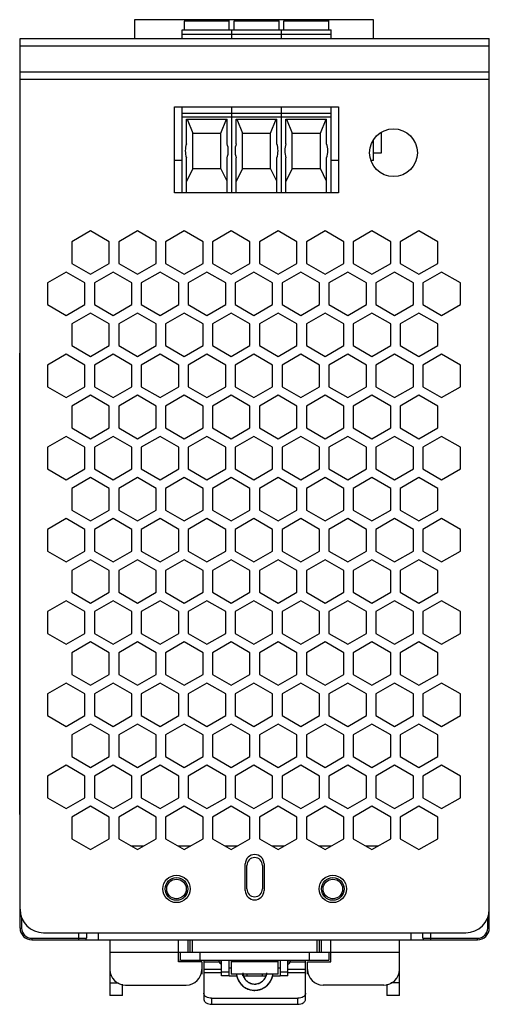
# Model space of a CAD drawing. Header units: millimetres. Extents: x 24 to 84, y 12 to 138.
import ezdxf

# ---------------------------------------------------------------- set-up
doc = ezdxf.new("R2010")
doc.units = ezdxf.units.MM
doc.header["$LTSCALE"] = 9.713055
doc.layers.get('0').update_dxf_attribs({"linetype": 'CONTINUOUS'})

msp = doc.modelspace()

# ---------------------------------------------------------------- linework, layer by layer
at = {"color": 7}
for p, q in [((38.79, 137.79), (38.79, 135.39)), ((69.37, 137.79), (38.79, 137.79)), ((45.17, 136.49), (45.17, 137.59)), ((50.92, 137.59), (45.17, 137.59)), ((50.92, 136.49), (50.92, 137.59)), ((51.53, 136.49), (51.53, 137.59)), ((57.28, 137.59), (51.53, 137.59)), ((57.28, 136.49), (57.28, 137.59)), ((57.89, 136.49), (57.89, 137.59)), ((63.64, 137.59), (57.89, 137.59)), ((63.64, 136.49), (63.64, 137.59)), ((69.37, 135.39), (69.37, 137.79)), ((44.87, 135.39), (44.87, 136.49)), ((44.87, 136.49), (51.22, 136.49)), ((51.22, 135.39), (51.22, 136.49)), ((51.23, 135.39), (51.23, 136.49)), ((51.23, 136.49), (57.58, 136.49)), ((57.58, 135.39), (57.58, 136.49)), ((57.59, 135.39), (57.59, 136.49)), ((57.59, 136.49), (63.94, 136.49)), ((63.94, 135.39), (63.94, 136.49)), ((24.16, 21.69), (24.16, 135.39)), ((24.16, 135.39), (84.16, 135.39)), ((51.22, 135.89), (44.87, 135.89)), ((57.58, 135.89), (51.23, 135.89)), ((63.94, 135.89), (57.59, 135.89)), ((84.16, 21.69), (84.16, 135.39)), ((84.16, 134.41), (24.16, 134.41)), ((24.16, 131.14), (84.16, 131.14)), ((84.16, 130.13), (24.16, 130.13)), ((43.91, 115.66), (43.91, 126.67)), ((43.91, 126.67), (64.86, 126.67)), ((44.87, 115.66), (44.87, 126.67)), ((51.22, 115.66), (51.22, 126.67)), ((51.23, 115.66), (51.23, 126.67)), ((57.58, 115.66), (57.58, 126.67)), ((57.59, 115.66), (57.59, 126.67)), ((63.94, 115.66), (63.94, 126.67)), ((64.86, 126.67), (64.86, 115.66)), ((44.87, 125.84), (51.22, 125.84)), ((51.22, 125.34), (44.87, 125.34)), ((45.44, 121.94), (45.44, 125.07)), ((45.44, 125.07), (50.64, 125.07)), ((45.53, 125.07), (46.24, 123.29)), ((49.84, 123.29), (50.57, 125.07)), ((50.64, 121.94), (50.64, 125.07)), ((51.23, 125.84), (57.58, 125.84)), ((57.58, 125.34), (51.23, 125.34)), ((51.8, 121.94), (51.8, 125.07)), ((51.8, 125.07), (57, 125.07)), ((51.89, 125.07), (52.6, 123.29)), ((56.2, 123.29), (56.93, 125.07)), ((57, 121.94), (57, 125.07)), ((57.59, 125.84), (63.94, 125.84)), ((63.94, 125.34), (57.59, 125.34)), ((58.16, 121.94), (58.16, 125.07)), ((58.16, 125.07), (63.36, 125.07)), ((58.25, 125.07), (58.96, 123.29)), ((62.56, 123.29), (63.29, 125.07)), ((63.36, 121.94), (63.36, 125.07)), ((70.36, 120.79), (70.36, 123.41)), ((46.24, 118.79), (46.24, 123.29)), ((46.24, 123.29), (49.84, 123.29)), ((49.84, 118.79), (49.84, 123.29)), ((52.6, 118.79), (52.6, 123.29)), ((52.6, 123.29), (56.2, 123.29)), ((56.2, 118.79), (56.2, 123.29)), ((58.96, 118.79), (58.96, 123.29)), ((58.96, 123.29), (62.56, 123.29)), ((62.56, 118.79), (62.56, 123.29)), ((69.37, 119.79), (69.37, 122.42)), ((44.87, 119.79), (43.91, 119.79)), ((45.44, 115.67), (45.44, 120.14)), ((50.64, 115.67), (50.64, 120.14)), ((51.23, 119.79), (51.22, 119.79)), ((51.8, 115.67), (51.8, 120.14)), ((57, 115.67), (57, 120.14)), ((57.59, 119.79), (57.58, 119.79)), ((58.16, 115.67), (58.16, 120.14)), ((63.36, 115.67), (63.36, 120.14)), ((64.86, 119.79), (63.94, 119.79)), ((69.37, 119.79), (69.13, 119.79)), ((69.37, 120.79), (70.36, 120.79)), ((46.24, 118.79), (45.44, 117.13)), ((46.24, 118.79), (49.84, 118.79)), ((50.64, 117.15), (49.84, 118.79)), ((52.6, 118.79), (51.8, 117.13)), ((52.6, 118.79), (56.2, 118.79)), ((57, 117.15), (56.2, 118.79)), ((58.96, 118.79), (58.16, 117.13)), ((58.96, 118.79), (62.56, 118.79)), ((63.36, 117.15), (62.56, 118.79)), ((64.86, 115.66), (43.91, 115.66)), ((33.16, 110.79), (30.77, 109.41)), ((35.56, 109.41), (33.16, 110.79)), ((39.16, 110.79), (36.77, 109.41)), ((41.56, 109.41), (39.16, 110.79)), ((45.16, 110.79), (42.77, 109.41)), ((47.56, 109.41), (45.16, 110.79)), ((51.16, 110.79), (48.77, 109.41)), ((53.56, 109.41), (51.16, 110.79)), ((57.16, 110.79), (54.77, 109.41)), ((59.56, 109.41), (57.16, 110.79)), ((63.16, 110.79), (60.77, 109.41)), ((65.56, 109.41), (63.16, 110.79)), ((69.16, 110.79), (66.77, 109.41)), ((71.56, 109.41), (69.16, 110.79)), ((75.16, 110.79), (72.77, 109.41)), ((77.56, 109.41), (75.16, 110.79)), ((30.77, 109.41), (30.77, 106.64)), ((35.56, 106.64), (35.56, 109.41)), ((36.77, 109.41), (36.77, 106.64)), ((41.56, 106.64), (41.56, 109.41)), ((42.77, 109.41), (42.77, 106.64)), ((47.56, 106.64), (47.56, 109.41)), ((48.77, 109.41), (48.77, 106.64)), ((53.56, 106.64), (53.56, 109.41)), ((54.77, 109.41), (54.77, 106.64)), ((59.56, 106.64), (59.56, 109.41)), ((60.77, 109.41), (60.77, 106.64)), ((65.56, 106.64), (65.56, 109.41)), ((66.77, 109.41), (66.77, 106.64)), ((71.56, 106.64), (71.56, 109.41)), ((72.77, 109.41), (72.77, 106.64)), ((77.56, 106.64), (77.56, 109.41)), ((30.77, 106.64), (33.16, 105.25)), ((33.16, 105.25), (35.56, 106.64)), ((36.77, 106.64), (39.16, 105.25)), ((39.16, 105.25), (41.56, 106.64)), ((42.77, 106.64), (45.16, 105.25)), ((45.16, 105.25), (47.56, 106.64)), ((48.77, 106.64), (51.16, 105.25)), ((51.16, 105.25), (53.56, 106.64)), ((54.77, 106.64), (57.16, 105.25)), ((57.16, 105.25), (59.56, 106.64)), ((60.77, 106.64), (63.16, 105.25)), ((63.16, 105.25), (65.56, 106.64)), ((66.77, 106.64), (69.16, 105.25)), ((69.16, 105.25), (71.56, 106.64)), ((72.77, 106.64), (75.16, 105.25)), ((75.16, 105.25), (77.56, 106.64)), ((30.06, 105.54), (27.66, 104.15)), ((32.46, 104.15), (30.06, 105.54)), ((36.06, 105.54), (33.66, 104.15)), ((38.46, 104.15), (36.06, 105.54)), ((42.06, 105.54), (39.66, 104.15)), ((44.46, 104.15), (42.06, 105.54)), ((48.06, 105.54), (45.66, 104.15)), ((50.46, 104.15), (48.06, 105.54)), ((54.06, 105.54), (51.66, 104.15)), ((56.46, 104.15), (54.06, 105.54)), ((60.06, 105.54), (57.66, 104.15)), ((62.46, 104.15), (60.06, 105.54)), ((66.06, 105.54), (63.66, 104.15)), ((68.46, 104.15), (66.06, 105.54)), ((72.06, 105.54), (69.66, 104.15)), ((74.46, 104.15), (72.06, 105.54)), ((78.06, 105.54), (75.66, 104.15)), ((80.46, 104.15), (78.06, 105.54)), ((27.66, 104.15), (27.66, 101.38)), ((32.46, 101.38), (32.46, 104.15)), ((33.66, 104.15), (33.66, 101.38)), ((38.46, 101.38), (38.46, 104.15)), ((39.66, 104.15), (39.66, 101.38)), ((44.46, 101.38), (44.46, 104.15)), ((45.66, 104.15), (45.66, 101.38)), ((50.46, 101.38), (50.46, 104.15)), ((51.66, 104.15), (51.66, 101.38)), ((56.46, 101.38), (56.46, 104.15)), ((57.66, 104.15), (57.66, 101.38)), ((62.46, 101.38), (62.46, 104.15)), ((63.66, 104.15), (63.66, 101.38)), ((68.46, 101.38), (68.46, 104.15)), ((69.66, 104.15), (69.66, 101.38)), ((74.46, 101.38), (74.46, 104.15)), ((75.66, 104.15), (75.66, 101.38)), ((80.46, 101.38), (80.46, 104.15)), ((27.66, 101.38), (30.06, 100)), ((30.06, 100), (32.46, 101.38)), ((33.66, 101.38), (36.06, 100)), ((36.06, 100), (38.46, 101.38)), ((39.66, 101.38), (42.06, 100)), ((42.06, 100), (44.46, 101.38)), ((45.66, 101.38), (48.06, 100)), ((48.06, 100), (50.46, 101.38)), ((51.66, 101.38), (54.06, 100)), ((54.06, 100), (56.46, 101.38)), ((57.66, 101.38), (60.06, 100)), ((60.06, 100), (62.46, 101.38)), ((63.66, 101.38), (66.06, 100)), ((66.06, 100), (68.46, 101.38)), ((69.66, 101.38), (72.06, 100)), ((72.06, 100), (74.46, 101.38)), ((75.66, 101.38), (78.06, 100)), ((78.06, 100), (80.46, 101.38)), ((33.16, 100.29), (30.77, 98.9)), ((35.56, 98.9), (33.16, 100.29)), ((39.16, 100.29), (36.77, 98.9)), ((41.56, 98.9), (39.16, 100.29)), ((45.16, 100.29), (42.77, 98.9)), ((47.56, 98.9), (45.16, 100.29)), ((51.16, 100.29), (48.77, 98.9)), ((53.56, 98.9), (51.16, 100.29)), ((57.16, 100.29), (54.77, 98.9)), ((59.56, 98.9), (57.16, 100.29)), ((63.16, 100.29), (60.77, 98.9)), ((65.56, 98.9), (63.16, 100.29)), ((69.16, 100.29), (66.77, 98.9)), ((71.56, 98.9), (69.16, 100.29)), ((75.16, 100.29), (72.77, 98.9)), ((77.56, 98.9), (75.16, 100.29)), ((30.77, 98.9), (30.77, 96.13)), ((35.56, 96.13), (35.56, 98.9)), ((36.77, 98.9), (36.77, 96.13)), ((41.56, 96.13), (41.56, 98.9)), ((42.77, 98.9), (42.77, 96.13)), ((47.56, 96.13), (47.56, 98.9)), ((48.77, 98.9), (48.77, 96.13)), ((53.56, 96.13), (53.56, 98.9)), ((54.77, 98.9), (54.77, 96.13)), ((59.56, 96.13), (59.56, 98.9)), ((60.77, 98.9), (60.77, 96.13)), ((65.56, 96.13), (65.56, 98.9)), ((66.77, 98.9), (66.77, 96.13)), ((71.56, 96.13), (71.56, 98.9)), ((72.77, 98.9), (72.77, 96.13)), ((77.56, 96.13), (77.56, 98.9)), ((30.77, 96.13), (33.16, 94.75)), ((33.16, 94.75), (35.56, 96.13)), ((36.77, 96.13), (39.16, 94.75)), ((39.16, 94.75), (41.56, 96.13)), ((42.77, 96.13), (45.16, 94.75)), ((45.16, 94.75), (47.56, 96.13)), ((48.77, 96.13), (51.16, 94.75)), ((51.16, 94.75), (53.56, 96.13)), ((54.77, 96.13), (57.16, 94.75)), ((57.16, 94.75), (59.56, 96.13)), ((60.77, 96.13), (63.16, 94.75)), ((63.16, 94.75), (65.56, 96.13)), ((66.77, 96.13), (69.16, 94.75)), ((69.16, 94.75), (71.56, 96.13)), ((72.77, 96.13), (75.16, 94.75)), ((75.16, 94.75), (77.56, 96.13)), ((24.11, 95.19), (24.11, 36.19)), ((24.16, 95.19), (24.11, 95.19)), ((30.06, 95.03), (27.66, 93.65)), ((32.46, 93.65), (30.06, 95.03)), ((36.06, 95.03), (33.66, 93.65)), ((38.46, 93.65), (36.06, 95.03)), ((42.06, 95.03), (39.66, 93.65)), ((44.46, 93.65), (42.06, 95.03)), ((48.06, 95.03), (45.66, 93.65)), ((50.46, 93.65), (48.06, 95.03)), ((54.06, 95.03), (51.66, 93.65)), ((56.46, 93.65), (54.06, 95.03)), ((60.06, 95.03), (57.66, 93.65)), ((62.46, 93.65), (60.06, 95.03)), ((66.06, 95.03), (63.66, 93.65)), ((68.46, 93.65), (66.06, 95.03)), ((72.06, 95.03), (69.66, 93.65)), ((74.46, 93.65), (72.06, 95.03)), ((78.06, 95.03), (75.66, 93.65)), ((80.46, 93.65), (78.06, 95.03)), ((24.16, 93.19), (24.11, 93.19)), ((27.66, 93.65), (27.66, 90.88)), ((32.46, 90.88), (32.46, 93.65)), ((33.66, 93.65), (33.66, 90.88)), ((38.46, 90.88), (38.46, 93.65)), ((39.66, 93.65), (39.66, 90.88)), ((44.46, 90.88), (44.46, 93.65)), ((45.66, 93.65), (45.66, 90.88)), ((50.46, 90.88), (50.46, 93.65)), ((51.66, 93.65), (51.66, 90.88)), ((56.46, 90.88), (56.46, 93.65)), ((57.66, 93.65), (57.66, 90.88)), ((62.46, 90.88), (62.46, 93.65)), ((63.66, 93.65), (63.66, 90.88)), ((68.46, 90.88), (68.46, 93.65)), ((69.66, 93.65), (69.66, 90.88)), ((74.46, 90.88), (74.46, 93.65)), ((75.66, 93.65), (75.66, 90.88)), ((80.46, 90.88), (80.46, 93.65)), ((27.66, 90.88), (30.06, 89.49)), ((30.06, 89.49), (32.46, 90.88)), ((33.66, 90.88), (36.06, 89.49)), ((36.06, 89.49), (38.46, 90.88)), ((39.66, 90.88), (42.06, 89.49)), ((42.06, 89.49), (44.46, 90.88)), ((45.66, 90.88), (48.06, 89.49)), ((48.06, 89.49), (50.46, 90.88)), ((51.66, 90.88), (54.06, 89.49)), ((54.06, 89.49), (56.46, 90.88)), ((57.66, 90.88), (60.06, 89.49)), ((60.06, 89.49), (62.46, 90.88)), ((63.66, 90.88), (66.06, 89.49)), ((66.06, 89.49), (68.46, 90.88)), ((69.66, 90.88), (72.06, 89.49)), ((72.06, 89.49), (74.46, 90.88)), ((75.66, 90.88), (78.06, 89.49)), ((78.06, 89.49), (80.46, 90.88)), ((33.16, 89.78), (30.77, 88.4)), ((35.56, 88.4), (33.16, 89.78)), ((39.16, 89.78), (36.77, 88.4)), ((41.56, 88.4), (39.16, 89.78)), ((45.16, 89.78), (42.77, 88.4)), ((47.56, 88.4), (45.16, 89.78)), ((51.16, 89.78), (48.77, 88.4)), ((53.56, 88.4), (51.16, 89.78)), ((57.16, 89.78), (54.77, 88.4)), ((59.56, 88.4), (57.16, 89.78)), ((63.16, 89.78), (60.77, 88.4)), ((65.56, 88.4), (63.16, 89.78)), ((69.16, 89.78), (66.77, 88.4)), ((71.56, 88.4), (69.16, 89.78)), ((75.16, 89.78), (72.77, 88.4)), ((77.56, 88.4), (75.16, 89.78)), ((30.77, 88.4), (30.77, 85.63)), ((35.56, 85.63), (35.56, 88.4)), ((36.77, 88.4), (36.77, 85.63)), ((41.56, 85.63), (41.56, 88.4)), ((42.77, 88.4), (42.77, 85.63)), ((47.56, 85.63), (47.56, 88.4)), ((48.77, 88.4), (48.77, 85.63)), ((53.56, 85.63), (53.56, 88.4)), ((54.77, 88.4), (54.77, 85.63)), ((59.56, 85.63), (59.56, 88.4)), ((60.77, 88.4), (60.77, 85.63)), ((65.56, 85.63), (65.56, 88.4)), ((66.77, 88.4), (66.77, 85.63)), ((71.56, 85.63), (71.56, 88.4)), ((72.77, 88.4), (72.77, 85.63)), ((77.56, 85.63), (77.56, 88.4)), ((30.77, 85.63), (33.16, 84.24)), ((33.16, 84.24), (35.56, 85.63)), ((36.77, 85.63), (39.16, 84.24)), ((39.16, 84.24), (41.56, 85.63)), ((42.77, 85.63), (45.16, 84.24)), ((45.16, 84.24), (47.56, 85.63)), ((48.77, 85.63), (51.16, 84.24)), ((51.16, 84.24), (53.56, 85.63)), ((54.77, 85.63), (57.16, 84.24)), ((57.16, 84.24), (59.56, 85.63)), ((60.77, 85.63), (63.16, 84.24)), ((63.16, 84.24), (65.56, 85.63)), ((66.77, 85.63), (69.16, 84.24)), ((69.16, 84.24), (71.56, 85.63)), ((72.77, 85.63), (75.16, 84.24)), ((75.16, 84.24), (77.56, 85.63)), ((30.06, 84.53), (27.66, 83.14)), ((32.46, 83.14), (30.06, 84.53)), ((36.06, 84.53), (33.66, 83.14)), ((38.46, 83.14), (36.06, 84.53)), ((42.06, 84.53), (39.66, 83.14)), ((44.46, 83.14), (42.06, 84.53)), ((48.06, 84.53), (45.66, 83.14)), ((50.46, 83.14), (48.06, 84.53)), ((54.06, 84.53), (51.66, 83.14)), ((56.46, 83.14), (54.06, 84.53)), ((60.06, 84.53), (57.66, 83.14)), ((62.46, 83.14), (60.06, 84.53)), ((66.06, 84.53), (63.66, 83.14)), ((68.46, 83.14), (66.06, 84.53)), ((72.06, 84.53), (69.66, 83.14)), ((74.46, 83.14), (72.06, 84.53)), ((78.06, 84.53), (75.66, 83.14)), ((80.46, 83.14), (78.06, 84.53)), ((27.66, 83.14), (27.66, 80.37)), ((32.46, 80.37), (32.46, 83.14)), ((33.66, 83.14), (33.66, 80.37)), ((38.46, 80.37), (38.46, 83.14)), ((39.66, 83.14), (39.66, 80.37)), ((44.46, 80.37), (44.46, 83.14)), ((45.66, 83.14), (45.66, 80.37)), ((50.46, 80.37), (50.46, 83.14)), ((51.66, 83.14), (51.66, 80.37)), ((56.46, 80.37), (56.46, 83.14)), ((57.66, 83.14), (57.66, 80.37)), ((62.46, 80.37), (62.46, 83.14)), ((63.66, 83.14), (63.66, 80.37)), ((68.46, 80.37), (68.46, 83.14)), ((69.66, 83.14), (69.66, 80.37)), ((74.46, 80.37), (74.46, 83.14)), ((75.66, 83.14), (75.66, 80.37)), ((80.46, 80.37), (80.46, 83.14)), ((27.66, 80.37), (30.06, 78.99)), ((30.06, 78.99), (32.46, 80.37)), ((33.66, 80.37), (36.06, 78.99)), ((36.06, 78.99), (38.46, 80.37)), ((39.66, 80.37), (42.06, 78.99)), ((42.06, 78.99), (44.46, 80.37)), ((45.66, 80.37), (48.06, 78.99)), ((48.06, 78.99), (50.46, 80.37)), ((51.66, 80.37), (54.06, 78.99)), ((54.06, 78.99), (56.46, 80.37)), ((57.66, 80.37), (60.06, 78.99)), ((60.06, 78.99), (62.46, 80.37)), ((63.66, 80.37), (66.06, 78.99)), ((66.06, 78.99), (68.46, 80.37)), ((69.66, 80.37), (72.06, 78.99)), ((72.06, 78.99), (74.46, 80.37)), ((75.66, 80.37), (78.06, 78.99)), ((78.06, 78.99), (80.46, 80.37)), ((33.16, 79.28), (30.77, 77.89)), ((35.56, 77.89), (33.16, 79.28)), ((39.16, 79.28), (36.77, 77.89)), ((41.56, 77.89), (39.16, 79.28)), ((45.16, 79.28), (42.77, 77.89)), ((47.56, 77.89), (45.16, 79.28)), ((51.16, 79.28), (48.77, 77.89)), ((53.56, 77.89), (51.16, 79.28)), ((57.16, 79.28), (54.77, 77.89)), ((59.56, 77.89), (57.16, 79.28)), ((63.16, 79.28), (60.77, 77.89)), ((65.56, 77.89), (63.16, 79.28)), ((69.16, 79.28), (66.77, 77.89)), ((71.56, 77.89), (69.16, 79.28)), ((75.16, 79.28), (72.77, 77.89)), ((77.56, 77.89), (75.16, 79.28)), ((30.77, 77.89), (30.77, 75.12)), ((35.56, 75.12), (35.56, 77.89)), ((36.77, 77.89), (36.77, 75.12)), ((41.56, 75.12), (41.56, 77.89)), ((42.77, 77.89), (42.77, 75.12)), ((47.56, 75.12), (47.56, 77.89)), ((48.77, 77.89), (48.77, 75.12)), ((53.56, 75.12), (53.56, 77.89)), ((54.77, 77.89), (54.77, 75.12)), ((59.56, 75.12), (59.56, 77.89)), ((60.77, 77.89), (60.77, 75.12)), ((65.56, 75.12), (65.56, 77.89)), ((66.77, 77.89), (66.77, 75.12)), ((71.56, 75.12), (71.56, 77.89)), ((72.77, 77.89), (72.77, 75.12)), ((77.56, 75.12), (77.56, 77.89)), ((30.77, 75.12), (33.16, 73.74)), ((33.16, 73.74), (35.56, 75.12)), ((36.77, 75.12), (39.16, 73.74)), ((39.16, 73.74), (41.56, 75.12)), ((42.77, 75.12), (45.16, 73.74)), ((45.16, 73.74), (47.56, 75.12)), ((48.77, 75.12), (51.16, 73.74)), ((51.16, 73.74), (53.56, 75.12)), ((54.77, 75.12), (57.16, 73.74)), ((57.16, 73.74), (59.56, 75.12)), ((60.77, 75.12), (63.16, 73.74)), ((63.16, 73.74), (65.56, 75.12)), ((66.77, 75.12), (69.16, 73.74)), ((69.16, 73.74), (71.56, 75.12)), ((72.77, 75.12), (75.16, 73.74)), ((75.16, 73.74), (77.56, 75.12)), ((30.06, 74.02), (27.66, 72.64)), ((32.46, 72.64), (30.06, 74.02)), ((36.06, 74.02), (33.66, 72.64)), ((38.46, 72.64), (36.06, 74.02)), ((42.06, 74.02), (39.66, 72.64)), ((44.46, 72.64), (42.06, 74.02)), ((48.06, 74.02), (45.66, 72.64)), ((50.46, 72.64), (48.06, 74.02)), ((54.06, 74.02), (51.66, 72.64)), ((56.46, 72.64), (54.06, 74.02)), ((60.06, 74.02), (57.66, 72.64)), ((62.46, 72.64), (60.06, 74.02)), ((66.06, 74.02), (63.66, 72.64)), ((68.46, 72.64), (66.06, 74.02)), ((72.06, 74.02), (69.66, 72.64)), ((74.46, 72.64), (72.06, 74.02)), ((78.06, 74.02), (75.66, 72.64)), ((80.46, 72.64), (78.06, 74.02)), ((27.66, 72.64), (27.66, 69.87)), ((32.46, 69.87), (32.46, 72.64)), ((33.66, 72.64), (33.66, 69.87)), ((38.46, 69.87), (38.46, 72.64)), ((39.66, 72.64), (39.66, 69.87)), ((44.46, 69.87), (44.46, 72.64)), ((45.66, 72.64), (45.66, 69.87)), ((50.46, 69.87), (50.46, 72.64)), ((51.66, 72.64), (51.66, 69.87)), ((56.46, 69.87), (56.46, 72.64)), ((57.66, 72.64), (57.66, 69.87)), ((62.46, 69.87), (62.46, 72.64)), ((63.66, 72.64), (63.66, 69.87)), ((68.46, 69.87), (68.46, 72.64)), ((69.66, 72.64), (69.66, 69.87)), ((74.46, 69.87), (74.46, 72.64)), ((75.66, 72.64), (75.66, 69.87)), ((80.46, 69.87), (80.46, 72.64)), ((27.66, 69.87), (30.06, 68.48)), ((30.06, 68.48), (32.46, 69.87)), ((33.66, 69.87), (36.06, 68.48)), ((36.06, 68.48), (38.46, 69.87)), ((39.66, 69.87), (42.06, 68.48)), ((42.06, 68.48), (44.46, 69.87)), ((45.66, 69.87), (48.06, 68.48)), ((48.06, 68.48), (50.46, 69.87)), ((51.66, 69.87), (54.06, 68.48)), ((54.06, 68.48), (56.46, 69.87)), ((57.66, 69.87), (60.06, 68.48)), ((60.06, 68.48), (62.46, 69.87)), ((63.66, 69.87), (66.06, 68.48)), ((66.06, 68.48), (68.46, 69.87)), ((69.66, 69.87), (72.06, 68.48)), ((72.06, 68.48), (74.46, 69.87)), ((75.66, 69.87), (78.06, 68.48)), ((78.06, 68.48), (80.46, 69.87)), ((33.16, 68.77), (30.77, 67.39)), ((35.56, 67.39), (33.16, 68.77)), ((39.16, 68.77), (36.77, 67.39)), ((41.56, 67.39), (39.16, 68.77)), ((45.16, 68.77), (42.77, 67.39)), ((47.56, 67.39), (45.16, 68.77)), ((51.16, 68.77), (48.77, 67.39)), ((53.56, 67.39), (51.16, 68.77)), ((57.16, 68.77), (54.77, 67.39)), ((59.56, 67.39), (57.16, 68.77)), ((63.16, 68.77), (60.77, 67.39)), ((65.56, 67.39), (63.16, 68.77)), ((69.16, 68.77), (66.77, 67.39)), ((71.56, 67.39), (69.16, 68.77)), ((75.16, 68.77), (72.77, 67.39)), ((77.56, 67.39), (75.16, 68.77)), ((30.77, 67.39), (30.77, 64.62)), ((35.56, 64.62), (35.56, 67.39)), ((36.77, 67.39), (36.77, 64.62)), ((41.56, 64.62), (41.56, 67.39)), ((42.77, 67.39), (42.77, 64.62)), ((47.56, 64.62), (47.56, 67.39)), ((48.77, 67.39), (48.77, 64.62)), ((53.56, 64.62), (53.56, 67.39)), ((54.77, 67.39), (54.77, 64.62)), ((59.56, 64.62), (59.56, 67.39)), ((60.77, 67.39), (60.77, 64.62)), ((65.56, 64.62), (65.56, 67.39)), ((66.77, 67.39), (66.77, 64.62)), ((71.56, 64.62), (71.56, 67.39)), ((72.77, 67.39), (72.77, 64.62)), ((77.56, 64.62), (77.56, 67.39)), ((30.77, 64.62), (33.16, 63.23)), ((33.16, 63.23), (35.56, 64.62)), ((36.77, 64.62), (39.16, 63.23)), ((39.16, 63.23), (41.56, 64.62)), ((42.77, 64.62), (45.16, 63.23)), ((45.16, 63.23), (47.56, 64.62)), ((48.77, 64.62), (51.16, 63.23)), ((51.16, 63.23), (53.56, 64.62)), ((54.77, 64.62), (57.16, 63.23)), ((57.16, 63.23), (59.56, 64.62)), ((60.77, 64.62), (63.16, 63.23)), ((63.16, 63.23), (65.56, 64.62)), ((66.77, 64.62), (69.16, 63.23)), ((69.16, 63.23), (71.56, 64.62)), ((72.77, 64.62), (75.16, 63.23)), ((75.16, 63.23), (77.56, 64.62)), ((30.06, 63.52), (27.66, 62.13)), ((32.46, 62.13), (30.06, 63.52)), ((36.06, 63.52), (33.66, 62.13)), ((38.46, 62.13), (36.06, 63.52)), ((42.06, 63.52), (39.66, 62.13)), ((44.46, 62.13), (42.06, 63.52)), ((48.06, 63.52), (45.66, 62.13)), ((50.46, 62.13), (48.06, 63.52)), ((54.06, 63.52), (51.66, 62.13)), ((56.46, 62.13), (54.06, 63.52)), ((60.06, 63.52), (57.66, 62.13)), ((62.46, 62.13), (60.06, 63.52)), ((66.06, 63.52), (63.66, 62.13)), ((68.46, 62.13), (66.06, 63.52)), ((72.06, 63.52), (69.66, 62.13)), ((74.46, 62.13), (72.06, 63.52)), ((78.06, 63.52), (75.66, 62.13)), ((80.46, 62.13), (78.06, 63.52)), ((27.66, 62.13), (27.66, 59.36)), ((32.46, 59.36), (32.46, 62.13)), ((33.66, 62.13), (33.66, 59.36)), ((38.46, 59.36), (38.46, 62.13)), ((39.66, 62.13), (39.66, 59.36)), ((44.46, 59.36), (44.46, 62.13)), ((45.66, 62.13), (45.66, 59.36)), ((50.46, 59.36), (50.46, 62.13)), ((51.66, 62.13), (51.66, 59.36)), ((56.46, 59.36), (56.46, 62.13)), ((57.66, 62.13), (57.66, 59.36)), ((62.46, 59.36), (62.46, 62.13)), ((63.66, 62.13), (63.66, 59.36)), ((68.46, 59.36), (68.46, 62.13)), ((69.66, 62.13), (69.66, 59.36)), ((74.46, 59.36), (74.46, 62.13)), ((75.66, 62.13), (75.66, 59.36)), ((80.46, 59.36), (80.46, 62.13)), ((27.66, 59.36), (30.06, 57.98)), ((30.06, 57.98), (32.46, 59.36)), ((33.66, 59.36), (36.06, 57.98)), ((36.06, 57.98), (38.46, 59.36)), ((39.66, 59.36), (42.06, 57.98)), ((42.06, 57.98), (44.46, 59.36)), ((45.66, 59.36), (48.06, 57.98)), ((48.06, 57.98), (50.46, 59.36)), ((51.66, 59.36), (54.06, 57.98)), ((54.06, 57.98), (56.46, 59.36)), ((57.66, 59.36), (60.06, 57.98)), ((60.06, 57.98), (62.46, 59.36)), ((63.66, 59.36), (66.06, 57.98)), ((66.06, 57.98), (68.46, 59.36)), ((69.66, 59.36), (72.06, 57.98)), ((72.06, 57.98), (74.46, 59.36)), ((75.66, 59.36), (78.06, 57.98)), ((78.06, 57.98), (80.46, 59.36)), ((33.16, 58.27), (30.77, 56.88)), ((35.56, 56.88), (33.16, 58.27)), ((39.16, 58.27), (36.77, 56.88)), ((41.56, 56.88), (39.16, 58.27)), ((45.16, 58.27), (42.77, 56.88)), ((47.56, 56.88), (45.16, 58.27)), ((51.16, 58.27), (48.77, 56.88)), ((53.56, 56.88), (51.16, 58.27)), ((57.16, 58.27), (54.77, 56.88)), ((59.56, 56.88), (57.16, 58.27)), ((63.16, 58.27), (60.77, 56.88)), ((65.56, 56.88), (63.16, 58.27)), ((69.16, 58.27), (66.77, 56.88)), ((71.56, 56.88), (69.16, 58.27)), ((75.16, 58.27), (72.77, 56.88)), ((77.56, 56.88), (75.16, 58.27)), ((30.77, 56.88), (30.77, 54.11)), ((35.56, 54.11), (35.56, 56.88)), ((36.77, 56.88), (36.77, 54.11)), ((41.56, 54.11), (41.56, 56.88)), ((42.77, 56.88), (42.77, 54.11)), ((47.56, 54.11), (47.56, 56.88)), ((48.77, 56.88), (48.77, 54.11)), ((53.56, 54.11), (53.56, 56.88)), ((54.77, 56.88), (54.77, 54.11)), ((59.56, 54.11), (59.56, 56.88)), ((60.77, 56.88), (60.77, 54.11)), ((65.56, 54.11), (65.56, 56.88)), ((66.77, 56.88), (66.77, 54.11)), ((71.56, 54.11), (71.56, 56.88)), ((72.77, 56.88), (72.77, 54.11)), ((77.56, 54.11), (77.56, 56.88)), ((30.06, 53.01), (27.66, 51.63)), ((32.46, 51.63), (30.06, 53.01)), ((30.77, 54.11), (33.16, 52.73)), ((33.16, 52.73), (35.56, 54.11)), ((36.06, 53.01), (33.66, 51.63)), ((38.46, 51.63), (36.06, 53.01)), ((36.77, 54.11), (39.16, 52.73)), ((39.16, 52.73), (41.56, 54.11)), ((42.06, 53.01), (39.66, 51.63)), ((44.46, 51.63), (42.06, 53.01)), ((42.77, 54.11), (45.16, 52.73)), ((45.16, 52.73), (47.56, 54.11)), ((48.06, 53.01), (45.66, 51.63)), ((50.46, 51.63), (48.06, 53.01)), ((48.77, 54.11), (51.16, 52.73)), ((51.16, 52.73), (53.56, 54.11)), ((54.06, 53.01), (51.66, 51.63)), ((56.46, 51.63), (54.06, 53.01)), ((54.77, 54.11), (57.16, 52.73)), ((57.16, 52.73), (59.56, 54.11)), ((60.06, 53.01), (57.66, 51.63)), ((62.46, 51.63), (60.06, 53.01)), ((60.77, 54.11), (63.16, 52.73)), ((63.16, 52.73), (65.56, 54.11)), ((66.06, 53.01), (63.66, 51.63)), ((68.46, 51.63), (66.06, 53.01)), ((66.77, 54.11), (69.16, 52.73)), ((69.16, 52.73), (71.56, 54.11)), ((72.06, 53.01), (69.66, 51.63)), ((74.46, 51.63), (72.06, 53.01)), ((72.77, 54.11), (75.16, 52.73)), ((75.16, 52.73), (77.56, 54.11)), ((78.06, 53.01), (75.66, 51.63)), ((80.46, 51.63), (78.06, 53.01)), ((27.66, 51.63), (27.66, 48.86)), ((32.46, 48.86), (32.46, 51.63)), ((33.66, 51.63), (33.66, 48.86)), ((38.46, 48.86), (38.46, 51.63)), ((39.66, 51.63), (39.66, 48.86)), ((44.46, 48.86), (44.46, 51.63)), ((45.66, 51.63), (45.66, 48.86)), ((50.46, 48.86), (50.46, 51.63)), ((51.66, 51.63), (51.66, 48.86)), ((56.46, 48.86), (56.46, 51.63)), ((57.66, 51.63), (57.66, 48.86)), ((62.46, 48.86), (62.46, 51.63)), ((63.66, 51.63), (63.66, 48.86)), ((68.46, 48.86), (68.46, 51.63)), ((69.66, 51.63), (69.66, 48.86)), ((74.46, 48.86), (74.46, 51.63)), ((75.66, 51.63), (75.66, 48.86)), ((80.46, 48.86), (80.46, 51.63)), ((27.66, 48.86), (30.06, 47.47)), ((30.06, 47.47), (32.46, 48.86)), ((33.66, 48.86), (36.06, 47.47)), ((36.06, 47.47), (38.46, 48.86)), ((39.66, 48.86), (42.06, 47.47)), ((42.06, 47.47), (44.46, 48.86)), ((45.66, 48.86), (48.06, 47.47)), ((48.06, 47.47), (50.46, 48.86)), ((51.66, 48.86), (54.06, 47.47)), ((54.06, 47.47), (56.46, 48.86)), ((57.66, 48.86), (60.06, 47.47)), ((60.06, 47.47), (62.46, 48.86)), ((63.66, 48.86), (66.06, 47.47)), ((66.06, 47.47), (68.46, 48.86)), ((69.66, 48.86), (72.06, 47.47)), ((72.06, 47.47), (74.46, 48.86)), ((75.66, 48.86), (78.06, 47.47)), ((78.06, 47.47), (80.46, 48.86)), ((33.16, 47.76), (30.77, 46.38)), ((35.56, 46.38), (33.16, 47.76)), ((39.16, 47.76), (36.77, 46.38)), ((41.56, 46.38), (39.16, 47.76)), ((45.16, 47.76), (42.77, 46.38)), ((47.56, 46.38), (45.16, 47.76)), ((51.16, 47.76), (48.77, 46.38)), ((53.56, 46.38), (51.16, 47.76)), ((57.16, 47.76), (54.77, 46.38)), ((59.56, 46.38), (57.16, 47.76)), ((63.16, 47.76), (60.77, 46.38)), ((65.56, 46.38), (63.16, 47.76)), ((69.16, 47.76), (66.77, 46.38)), ((71.56, 46.38), (69.16, 47.76)), ((75.16, 47.76), (72.77, 46.38)), ((77.56, 46.38), (75.16, 47.76)), ((30.77, 46.38), (30.77, 43.61)), ((35.56, 43.61), (35.56, 46.38)), ((36.77, 46.38), (36.77, 43.61)), ((41.56, 43.61), (41.56, 46.38)), ((42.77, 46.38), (42.77, 43.61)), ((47.56, 43.61), (47.56, 46.38)), ((48.77, 46.38), (48.77, 43.61)), ((53.56, 43.61), (53.56, 46.38)), ((54.77, 46.38), (54.77, 43.61)), ((59.56, 43.61), (59.56, 46.38)), ((60.77, 46.38), (60.77, 43.61)), ((65.56, 43.61), (65.56, 46.38)), ((66.77, 46.38), (66.77, 43.61)), ((71.56, 43.61), (71.56, 46.38)), ((72.77, 46.38), (72.77, 43.61)), ((77.56, 43.61), (77.56, 46.38)), ((30.77, 43.61), (33.16, 42.22)), ((33.16, 42.22), (35.56, 43.61)), ((36.77, 43.61), (39.16, 42.22)), ((39.16, 42.22), (41.56, 43.61)), ((42.77, 43.61), (45.16, 42.22)), ((45.16, 42.22), (47.56, 43.61)), ((48.77, 43.61), (51.16, 42.22)), ((51.16, 42.22), (53.56, 43.61)), ((54.77, 43.61), (57.16, 42.22)), ((57.16, 42.22), (59.56, 43.61)), ((60.77, 43.61), (63.16, 42.22)), ((63.16, 42.22), (65.56, 43.61)), ((66.77, 43.61), (69.16, 42.22)), ((69.16, 42.22), (71.56, 43.61)), ((72.77, 43.61), (75.16, 42.22)), ((75.16, 42.22), (77.56, 43.61)), ((30.06, 42.51), (27.66, 41.12)), ((32.46, 41.12), (30.06, 42.51)), ((36.06, 42.51), (33.66, 41.12)), ((38.46, 41.12), (36.06, 42.51)), ((42.06, 42.51), (39.66, 41.12)), ((44.46, 41.12), (42.06, 42.51)), ((48.06, 42.51), (45.66, 41.12)), ((50.46, 41.12), (48.06, 42.51)), ((54.06, 42.51), (51.66, 41.12)), ((56.46, 41.12), (54.06, 42.51)), ((60.06, 42.51), (57.66, 41.12)), ((62.46, 41.12), (60.06, 42.51)), ((66.06, 42.51), (63.66, 41.12)), ((68.46, 41.12), (66.06, 42.51)), ((72.06, 42.51), (69.66, 41.12)), ((74.46, 41.12), (72.06, 42.51)), ((78.06, 42.51), (75.66, 41.12)), ((80.46, 41.12), (78.06, 42.51)), ((27.66, 41.12), (27.66, 38.35)), ((32.46, 38.35), (32.46, 41.12)), ((33.66, 41.12), (33.66, 38.35)), ((38.46, 38.35), (38.46, 41.12)), ((39.66, 41.12), (39.66, 38.35)), ((44.46, 38.35), (44.46, 41.12)), ((45.66, 41.12), (45.66, 38.35)), ((50.46, 38.35), (50.46, 41.12)), ((51.66, 41.12), (51.66, 38.35)), ((56.46, 38.35), (56.46, 41.12)), ((57.66, 41.12), (57.66, 38.35)), ((62.46, 38.35), (62.46, 41.12)), ((63.66, 41.12), (63.66, 38.35)), ((68.46, 38.35), (68.46, 41.12)), ((69.66, 41.12), (69.66, 38.35)), ((74.46, 38.35), (74.46, 41.12)), ((75.66, 41.12), (75.66, 38.35)), ((80.46, 38.35), (80.46, 41.12)), ((24.11, 38.19), (24.16, 38.19)), ((27.66, 38.35), (30.06, 36.97)), ((30.06, 36.97), (32.46, 38.35)), ((33.66, 38.35), (36.06, 36.97)), ((36.06, 36.97), (38.46, 38.35)), ((39.66, 38.35), (42.06, 36.97)), ((42.06, 36.97), (44.46, 38.35)), ((45.66, 38.35), (48.06, 36.97)), ((48.06, 36.97), (50.46, 38.35)), ((51.66, 38.35), (54.06, 36.97)), ((54.06, 36.97), (56.46, 38.35)), ((57.66, 38.35), (60.06, 36.97)), ((60.06, 36.97), (62.46, 38.35)), ((63.66, 38.35), (66.06, 36.97)), ((66.06, 36.97), (68.46, 38.35)), ((69.66, 38.35), (72.06, 36.97)), ((72.06, 36.97), (74.46, 38.35)), ((75.66, 38.35), (78.06, 36.97)), ((78.06, 36.97), (80.46, 38.35)), ((33.16, 37.26), (30.77, 35.87)), ((35.56, 35.87), (33.16, 37.26)), ((39.16, 37.26), (36.77, 35.87)), ((41.56, 35.87), (39.16, 37.26)), ((45.16, 37.26), (42.77, 35.87)), ((47.56, 35.87), (45.16, 37.26)), ((51.16, 37.26), (48.77, 35.87)), ((53.56, 35.87), (51.16, 37.26)), ((57.16, 37.26), (54.77, 35.87)), ((59.56, 35.87), (57.16, 37.26)), ((63.16, 37.26), (60.77, 35.87)), ((65.56, 35.87), (63.16, 37.26)), ((69.16, 37.26), (66.77, 35.87)), ((71.56, 35.87), (69.16, 37.26)), ((75.16, 37.26), (72.77, 35.87)), ((77.56, 35.87), (75.16, 37.26)), ((24.16, 36.19), (24.11, 36.19)), ((30.77, 35.87), (30.77, 33.1)), ((35.56, 33.1), (35.56, 35.87)), ((36.77, 35.87), (36.77, 33.1)), ((41.56, 33.1), (41.56, 35.87)), ((42.77, 35.87), (42.77, 33.1)), ((47.56, 33.1), (47.56, 35.87)), ((48.77, 35.87), (48.77, 33.1)), ((53.56, 33.1), (53.56, 35.87)), ((54.77, 35.87), (54.77, 33.1)), ((59.56, 33.1), (59.56, 35.87)), ((60.77, 35.87), (60.77, 33.1)), ((65.56, 33.1), (65.56, 35.87)), ((66.77, 35.87), (66.77, 33.1)), ((71.56, 33.1), (71.56, 35.87)), ((72.77, 35.87), (72.77, 33.1)), ((77.56, 33.1), (77.56, 35.87)), ((30.77, 33.1), (33.16, 31.72)), ((33.16, 31.72), (35.56, 33.1)), ((36.77, 33.1), (39.16, 31.72)), ((39.16, 31.72), (41.56, 33.1)), ((42.77, 33.1), (45.16, 31.72)), ((45.16, 31.72), (47.56, 33.1)), ((48.77, 33.1), (51.16, 31.72)), ((51.16, 31.72), (53.56, 33.1)), ((54.77, 33.1), (57.16, 31.72)), ((57.16, 31.72), (59.56, 33.1)), ((60.77, 33.1), (63.16, 31.72)), ((63.16, 31.72), (65.56, 33.1)), ((66.77, 33.1), (69.16, 31.72)), ((69.16, 31.72), (71.56, 33.1)), ((72.77, 33.1), (75.16, 31.72)), ((75.16, 31.72), (77.56, 33.1)), ((38.34, 32.19), (39.99, 32.19)), ((44.34, 32.19), (45.99, 32.19)), ((50.34, 32.19), (51.99, 32.19)), ((56.34, 32.19), (57.99, 32.19)), ((62.34, 32.19), (63.99, 32.19)), ((68.34, 32.19), (69.99, 32.19)), ((52.96, 26.49), (52.96, 29.89)), ((53.16, 26.69), (53.16, 29.69)), ((55.16, 29.69), (55.16, 26.69)), ((55.36, 29.89), (55.36, 26.49)), ((24.36, 23.01), (24.36, 21.69)), ((83.96, 21.69), (83.96, 23.01)), ((24.16, 21.69), (24.36, 21.69)), ((83.96, 21.69), (84.16, 21.69)), ((25.66, 20.39), (32.66, 20.39)), ((25.66, 20.39), (25.66, 20.19)), ((25.66, 20.19), (82.66, 20.19)), ((27.16, 21.09), (81.16, 21.09)), ((31.66, 20.19), (31.66, 21.09)), ((32.66, 21.09), (32.66, 20.39)), ((34.16, 21.09), (34.16, 20.19)), ((35.66, 20.19), (35.66, 13.09)), ((44.41, 17.39), (44.41, 20.19)), ((45.66, 18.59), (45.66, 20.19)), ((45.91, 18.59), (45.91, 20.19)), ((46.16, 20.19), (46.16, 18.59)), ((62.16, 18.59), (62.16, 20.19)), ((62.41, 20.19), (62.41, 18.59)), ((62.66, 20.19), (62.66, 18.59)), ((63.91, 17.39), (63.91, 20.19)), ((72.66, 13.09), (72.66, 20.19)), ((74.16, 20.19), (74.16, 21.09)), ((75.66, 20.39), (75.66, 21.09)), ((75.66, 20.39), (82.66, 20.39)), ((76.66, 21.09), (76.66, 20.19)), ((82.66, 20.19), (82.66, 20.39)), ((35.66, 18.59), (72.66, 18.59)), ((44.41, 17.64), (44.45, 17.41)), ((44.66, 17.59), (44.66, 18.59)), ((47.16, 18.59), (47.16, 17.59)), ((61.16, 17.59), (61.16, 18.59)), ((63.66, 18.59), (63.66, 17.59)), ((63.87, 17.41), (63.91, 17.64)), ((47.41, 17.39), (44.41, 17.39)), ((44.66, 17.59), (63.66, 17.59)), ((47.41, 17.39), (47.41, 15.79)), ((47.66, 17.59), (47.66, 12.59)), ((47.66, 17.39), (49.66, 17.39)), ((49.91, 16.4), (47.66, 16.4)), ((49.91, 17.34), (49.66, 17.34)), ((49.91, 15.59), (49.91, 17.59)), ((50.91, 15.59), (50.91, 17.59)), ((50.91, 16.59), (51.16, 16.59)), ((51.16, 17.59), (51.16, 15.79)), ((51.16, 17.41), (57.16, 17.41)), ((57.16, 15.79), (57.16, 17.59)), ((57.16, 16.59), (57.41, 16.59)), ((57.41, 17.59), (57.41, 15.59)), ((58.41, 15.59), (58.41, 17.59)), ((58.66, 17.34), (58.41, 17.34)), ((60.66, 16.4), (58.41, 16.4)), ((58.66, 17.39), (60.66, 17.39)), ((60.66, 12.59), (60.66, 17.59)), ((60.91, 17.39), (63.91, 17.39)), ((60.91, 15.79), (60.91, 17.39)), ((49.91, 15.99), (47.66, 15.99)), ((49.91, 16.09), (50.91, 16.09)), ((50.91, 15.59), (49.91, 15.59)), ((50.91, 15.59), (51.88, 15.59)), ((57.16, 15.79), (51.16, 15.79)), ((52.66, 15.59), (52.66, 15.79)), ((52.66, 15.59), (55.6, 15.59)), ((53.16, 15.79), (53.16, 15.59)), ((55.16, 15.59), (55.16, 15.79)), ((55.66, 15.79), (55.66, 15.7)), ((56.44, 15.59), (57.41, 15.59)), ((57.41, 16.09), (58.41, 16.09)), ((58.41, 15.59), (57.41, 15.59)), ((60.66, 15.99), (58.41, 15.99)), ((35.66, 14.69), (36.74, 14.69)), ((37.26, 13.09), (37.26, 14.52)), ((37.66, 14.39), (45.41, 14.39)), ((70.66, 14.39), (62.91, 14.39)), ((71.06, 14.52), (71.06, 13.09)), ((72.66, 14.69), (71.59, 14.69)), ((37.26, 13.09), (35.66, 13.09)), ((48.66, 12.71), (59.66, 12.71)), ((48.66, 12.71), (48.66, 11.95)), ((59.66, 11.95), (59.66, 12.71)), ((72.66, 13.09), (71.06, 13.09)), ((48.66, 11.95), (59.66, 11.95))]:
    msp.add_line(p, q, dxfattribs=at)
for centre, radius in [((71.91, 120.79), 3.05), ((44.16, 26.69), 1.75), ((44.16, 26.69), 1.45), ((44.16, 26.69), 1.25), ((64.16, 26.69), 1.75), ((64.16, 26.69), 1.45), ((64.16, 26.69), 1.25)]:
    msp.add_circle(centre, radius, dxfattribs=at)
for centre, radius, start, end in [((45.37, 137.59), 0.2, 90, 180), ((50.72, 137.59), 0.2, 0, 90), ((51.73, 137.59), 0.2, 90, 180), ((57.08, 137.59), 0.2, 0, 90), ((58.09, 137.59), 0.2, 90, 180), ((63.44, 137.59), 0.2, 0, 90), ((48.04, 121.04), 2.75, 160.9887, 199.0113), ((48.04, 121.04), 2.75, 340.9887, 19.0113), ((54.4, 121.04), 2.75, 160.9887, 199.0113), ((54.4, 121.04), 2.75, 340.9887, 19.0113), ((60.76, 121.04), 2.75, 160.9887, 199.0113), ((60.76, 121.04), 2.75, 340.9887, 19.0113), ((54.16, 29.89), 1.2, 0, 180), ((54.16, 29.69), 1, 0, 180), ((54.16, 26.49), 1.2, 180, 360), ((54.16, 26.69), 1, 180, 360), ((27.16, 24.09), 3, 180, 270), ((81.16, 24.09), 3, 270, 360), ((25.66, 21.69), 1.5, 180, 270), ((25.66, 21.69), 1.3, 180, 270), ((82.66, 21.69), 1.5, 270, 360), ((82.66, 21.69), 1.3, 270, 360), ((32.46, 20.39), 0.2, 270, 360), ((75.86, 20.39), 0.2, 180, 270), ((37.66, 16.39), 2, 180, 270), ((45.41, 16.39), 2, 270, 360), ((49.41, 17.34), 0.25, 0, 60), ((49.91, 17.34), 0.25, 180, 270), ((58.41, 17.34), 0.25, 270, 360), ((58.91, 17.34), 0.25, 120, 180), ((62.91, 16.39), 2, 180, 270), ((70.66, 16.39), 2, 270, 360), ((54.1, 16.08), 2.29, 187.2993, 191.0225), ((54.11, 16.08), 2.3, 187.7084, 193.5077), ((54.14, 16.08), 2.32, 188.6797, 197.6318), ((54.08, 16.07), 2.27, 191.0295, 192.654), ((54.1, 16.08), 2.29, 192.6547, 194.4114), ((54.09, 16.06), 2.27, 197.6697, 200.2076), ((54.11, 16.07), 2.29, 200.2079, 202.1601), ((54.12, 16.06), 2.3, 203.4063, 214.051), ((54.13, 16.09), 1.51, 184.8, 191.6271), ((54.19, 16.1), 1.58, 191.9154, 200.9262), ((54.19, 16.09), 1.58, 191.7296, 192.8176), ((54.19, 16.09), 1.58, 192.8175, 194.0538), ((54.19, 16.1), 1.58, 203.4429, 216.2492), ((54.19, 16.11), 1.58, 204.78, 214.504), ((54.19, 16.11), 1.58, 214.4296, 215.3397), ((54.19, 16.11), 1.58, 215.3397, 216.44), ((54.19, 16.11), 1.58, 216.44, 219.0969), ((54.14, 16.11), 1.58, 316.1612, 327.5471), ((54.14, 16.11), 1.58, 317.4634, 328.6043), ((54.14, 16.11), 1.58, 322.647, 325.1038), ((54.14, 16.11), 1.58, 325.1019, 333.1804), ((54.14, 16.1), 1.58, 324.9979, 327.6974), ((54.14, 16.1), 1.57, 327.1577, 334.6179), ((54.13, 16.1), 1.58, 327.699, 334.579), ((54.13, 16.1), 1.58, 334.614, 344.2956), ((54.13, 16.1), 1.58, 335.4945, 344.5317), ((54.13, 16.09), 1.58, 345.7414, 348.3272), ((54.15, 16.09), 1.56, 344.3064, 348.1069), ((54.13, 16.09), 1.58, 348.6373, 356.0295), ((54.16, 16.09), 2.35, 334.3687, 347.9135), ((54.15, 16.1), 2.37, 339.7717, 352.4082), ((54.22, 16.07), 2.29, 339.5503, 341.1967), ((54.24, 16.06), 2.27, 341.1968, 342.8556), ((54.23, 16.07), 2.27, 342.8583, 344.6588), ((54.24, 16.07), 2.27, 344.2666, 347.3432), ((54.22, 16.07), 2.29, 344.6585, 346.2524), ((54.24, 16.07), 2.27, 347.9905, 349.8061), ((54.24, 16.07), 2.27, 349.8086, 351.3816), ((54.22, 16.08), 2.29, 351.3812, 352.6019), ((54.13, 16.07), 2.31, 208.6202, 222.9368), ((54.09, 16.05), 2.27, 210.4779, 212.0953), ((54.1, 16.05), 2.28, 212.0976, 214.1136), ((54.1, 16.04), 2.27, 217.7446, 219.5475), ((54.11, 16.05), 2.28, 219.5476, 220.7081), ((54.14, 16.06), 2.31, 220.4513, 229.1832), ((54.15, 16.06), 2.32, 225.1762, 238.5823), ((54.13, 16.05), 2.3, 228.2388, 229.188), ((54.11, 16.03), 2.27, 229.2201, 231.0326), ((54.12, 16.04), 2.29, 231.032, 232.3557), ((54.13, 16.05), 2.3, 238.6616, 240.385), ((54.18, 16.11), 1.58, 221.3993, 230.7223), ((54.14, 16.04), 2.3, 240.1525, 250.6805), ((54.15, 16.06), 2.32, 244.9455, 259.951), ((54.18, 16.11), 1.58, 233.9986, 242.0587), ((54.18, 16.12), 1.58, 235.8217, 238.4821), ((54.13, 16.01), 2.27, 248.6935, 250.4983), ((54.18, 16.11), 1.58, 238.4821, 240.0507), ((54.14, 16.03), 2.29, 250.4989, 252.1827), ((54.18, 16.11), 1.58, 241.8807, 255.6149), ((54.17, 16.11), 1.57, 242.1604, 255.5531), ((54.18, 16.12), 1.58, 243.1737, 256.1123), ((54.17, 16.12), 1.58, 255.542, 258.4081), ((54.17, 16.12), 1.58, 258.6405, 270.9504), ((54.16, 16.12), 1.58, 261.2447, 274.6737), ((54.16, 16.12), 1.58, 280.5739, 288.487), ((54.15, 16.12), 1.58, 283.8619, 289.2696), ((54.16, 16.1), 1.56, 288.2125, 294.8824), ((54.15, 16.12), 1.58, 288.4833, 295.3743), ((54.15, 16.11), 1.58, 294.8745, 296.0858), ((54.18, 16.04), 2.3, 285.9069, 296.5508), ((54.18, 16.03), 2.29, 286.053, 287.8482), ((54.19, 16.01), 2.27, 286.3262, 288.149), ((54.15, 16.12), 1.58, 295.3759, 296.5397), ((54.15, 16.11), 1.58, 296.1799, 305.9934), ((54.15, 16.12), 1.58, 296.0912, 305.7814), ((54.17, 16.04), 2.3, 287.8479, 289.3885), ((54.18, 16.02), 2.28, 288.1496, 289.6386), ((54.2, 16.01), 2.27, 292.9778, 294.5954), ((54.14, 16.11), 1.58, 307.1418, 313.949), ((54.16, 16.1), 1.56, 308.5798, 319.4322), ((54.19, 16.03), 2.28, 294.5977, 296.6138), ((54.14, 16.11), 1.58, 309.9284, 319.7766), ((54.21, 16.02), 2.27, 300.2447, 302.0479), ((54.2, 16.03), 2.28, 302.6307, 303.2774), ((54.21, 16.02), 2.27, 303.2764, 305.0065), ((54.2, 16.03), 2.28, 304.7136, 305.9901), ((54.21, 16.03), 2.27, 305.0091, 306.7187), ((54.21, 16.02), 2.27, 305.9904, 307.6394), ((54.19, 16.04), 2.29, 306.7189, 308.5488), ((54.22, 16.03), 2.27, 311.7202, 313.5327), ((54.2, 16.04), 2.29, 313.5321, 314.8559), ((54.22, 16.04), 2.28, 322.8947, 324.9642), ((54.23, 16.04), 2.27, 324.4537, 325.8799), ((54.21, 16.05), 2.3, 324.9632, 326.3551), ((54.22, 16.05), 2.28, 325.8807, 327.6426), ((54.24, 16.05), 2.27, 331.1935, 332.9985), ((54.14, 16.01), 2.27, 255.3047, 256.9787), ((54.15, 16.02), 2.28, 256.9797, 258.3441), ((54.17, 16.07), 2.34, 261.6244, 273.465), ((54.15, 16.01), 2.27, 263.1283, 265.0984), ((54.16, 16.01), 2.27, 265.4903, 267.306), ((54.16, 16.01), 2.27, 267.3085, 268.8814), ((54.16, 16.03), 2.29, 268.8815, 270.5014), ((54.17, 16.01), 2.27, 273.5295, 275.1541), ((54.17, 16.02), 2.29, 275.1549, 276.9114), ((54.18, 16.01), 2.27, 280.1698, 282.7079), ((54.18, 16.02), 2.27, 282.4477, 286.0482), ((54.17, 16.03), 2.29, 282.7082, 284.6606), ((54.16, 16.13), 2.39, 282.8578, 286.274), ((54.17, 16.05), 2.31, 284.6602, 286.2608)]:
    msp.add_arc(centre, radius, start, end, dxfattribs=at)
for points, knots in [([(51.83, 15.78), (51.88, 15.46), (52.05, 14.98), (52.44, 14.46), (52.82, 14.14), (53.25, 13.91), (53.72, 13.76), (54.2, 13.72), (54.53, 13.76), (54.69, 13.8)], [0, 0, 0, 0, 0.249067, 0.374178, 0.499292, 0.624536, 0.749676, 0.874764, 1, 1, 1, 1]), ([(51.87, 15.56), (51.9, 15.44), (51.98, 15.19), (52.1, 14.96), (52.16, 14.85)], [0, 0, 0, 0, 0.500144, 1, 1, 1, 1]), ([(52.64, 15.78), (52.68, 15.61), (52.78, 15.36), (52.99, 15.07), (53.18, 14.88), (53.4, 14.73), (53.64, 14.62), (53.9, 14.55), (54.16, 14.53), (54.43, 14.55), (54.69, 14.62), (54.93, 14.73), (55.15, 14.88), (55.34, 15.07), (55.5, 15.28), (55.61, 15.52), (55.66, 15.69), (55.68, 15.78)], [0, 0, 0, 0, 0.124666, 0.187179, 0.249664, 0.312214, 0.374779, 0.437282, 0.499774, 0.562333, 0.624892, 0.687385, 0.749886, 0.812451, 0.875003, 0.937488, 1, 1, 1, 1]), ([(52.96, 15.11), (52.99, 15.07), (53.12, 14.93), (53.28, 14.81), (53.4, 14.74)], [0, 0, 0, 0, 0.250634, 1, 1, 1, 1]), ([(54.83, 13.83), (55.04, 13.9), (55.46, 14.09), (55.97, 14.54), (56.34, 15.12), (56.46, 15.56), (56.49, 15.78)], [0, 0, 0, 0, 0.249894, 0.500003, 0.750018, 1, 1, 1, 1]), ([(52.64, 14.3), (52.69, 14.26), (52.89, 14.1), (53.11, 13.98), (53.28, 13.91)], [0, 0, 0, 0, 0.250577, 1, 1, 1, 1]), ([(55.45, 14.13), (55.5, 14.16), (55.7, 14.3), (55.88, 14.47), (55.99, 14.61)], [0, 0, 0, 0, 0.250561, 1, 1, 1, 1]), ([(47.96, 12.9), (47.91, 12.93), (47.83, 12.99), (47.74, 13.1), (47.68, 13.23), (47.66, 13.31), (47.66, 13.35)], [0, 0, 0, 0, 0.280556, 0.537573, 0.77495, 1, 1, 1, 1]), ([(47.66, 12.59), (47.66, 12.55), (47.68, 12.46), (47.74, 12.34), (47.83, 12.22), (48.01, 12.09), (48.29, 11.98), (48.53, 11.95), (48.66, 11.95)], [0, 0, 0, 0, 0.097291, 0.19991, 0.311019, 0.432306, 0.703557, 1, 1, 1, 1]), ([(48.66, 12.71), (48.53, 12.71), (48.29, 12.74), (48.06, 12.84), (47.96, 12.9)], [0, 0, 0, 0, 0.522188, 1, 1, 1, 1]), ([(60.37, 12.9), (60.27, 12.84), (60.04, 12.74), (59.79, 12.71), (59.66, 12.71)], [0, 0, 0, 0, 0.477812, 1, 1, 1, 1]), ([(59.66, 11.95), (59.79, 11.95), (60.04, 11.98), (60.32, 12.09), (60.5, 12.22), (60.59, 12.34), (60.65, 12.46), (60.66, 12.55), (60.66, 12.59)], [0, 0, 0, 0, 0.296443, 0.567694, 0.688981, 0.80009, 0.902709, 1, 1, 1, 1]), ([(60.66, 13.35), (60.66, 13.31), (60.65, 13.23), (60.59, 13.1), (60.5, 12.99), (60.41, 12.93), (60.37, 12.9)], [0, 0, 0, 0, 0.22505, 0.462427, 0.719444, 1, 1, 1, 1])]:
    msp.add_open_spline(points, degree=3, knots=knots, dxfattribs=at)
for points in [[(52.72, 15.53), (52.78, 15.38), (52.86, 15.23), (52.96, 15.11)], [(56.34, 15.2), (56.42, 15.39), (56.47, 15.59), (56.49, 15.79)], [(53.4, 14.74), (53.54, 14.66), (53.69, 14.6), (53.84, 14.57)], [(53.87, 14.57), (54.01, 14.54), (54.15, 14.53), (54.3, 14.54)], [(55.27, 14.02), (55.44, 14.11), (55.59, 14.21), (55.73, 14.33)], [(55.41, 14.1), (55.59, 14.21), (55.76, 14.35), (55.91, 14.52)], [(55.91, 14.52), (56.05, 14.67), (56.17, 14.84), (56.26, 15.03)], [(53.96, 13.75), (54.16, 13.73), (54.37, 13.74), (54.57, 13.78)], [(54.01, 13.74), (54.2, 13.73), (54.39, 13.74), (54.58, 13.78)]]:
    msp.add_open_spline(points, degree=3, dxfattribs=at)

doc.saveas('drawing.dxf')
